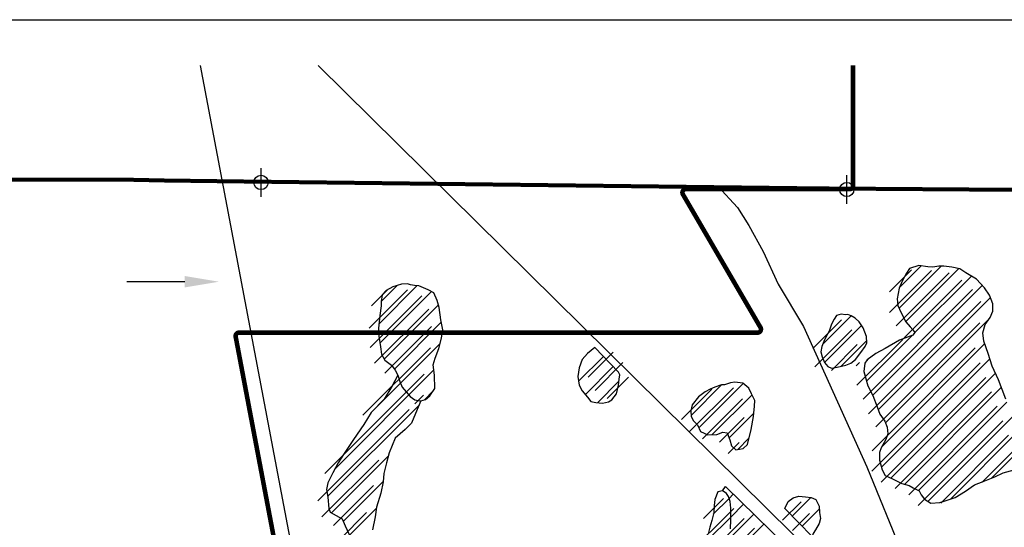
# Model space of a CAD drawing. Extents: x 184591 to 248591, y 837110 to 888536.
# Tile 9 of 12: x 207022 to 215651, y 883325 to 887769. Entities that reach past the tile are written whole.
import ezdxf

# ---------------------------------------------------------------- set-up
doc = ezdxf.new("R2010")
doc.units = 0
doc.header["$LTSCALE"] = 800
doc.header["$PDMODE"] = 34
doc.header["$PDSIZE"] = 125
doc.linetypes.add('PHANTOM', pattern=[0])
doc.layers.get('0').update_dxf_attribs({"linetype": 'CONTINUOUS'})
for name, color, linetype in [('BORDER', 1, 'CONTINUOUS'), ('COUNTY', 15, 'PHANTOM'), ('MAJROADS', 9, 'CONTINUOUS'), ('RR', 13, 'CONTINUOUS'), ('SEC', 2, 'CONTINUOUS'), ('TEXT', 7, 'CONTINUOUS'), ('WETDBA', 11, 'CONTINUOUS'), ('WETFILL', 12, 'CONTINUOUS'), ('WSHEDS', 3, 'CONTINUOUS')]:
    doc.layers.add(name, color=color, linetype=linetype)
doc.layers.get('0').off()

# ---------------------------------------------------------------- blocks, each defined once
blk = doc.blocks.new('*X')
at = {"color": 0}
for p, q in [((214728.3, 885242.3), (215096.6, 885610.6)), ((214730.5, 885421.3), (214923.3, 885614.1)), ((214788, 885125.3), (215252.2, 885589.5)), ((214859.6, 885020.1), (215363.2, 885523.6)), ((210170.5, 885104), (210507.1, 885440.5)), ((210190.5, 885300.7), (210333.5, 885443.7)), ((214498.6, 884482.3), (215458.4, 885442.1)), ((210179.1, 884935.7), (210631.3, 885387.9)), ((214546.9, 884353.8), (215530.3, 885337.2)), ((210217.6, 884797.5), (210691.5, 885271.4)), ((214058.9, 884926.5), (214308.7, 885176.3)), ((214609.7, 884239.8), (215521.9, 885152)), ((210306.1, 884709.2), (210717.2, 885120.3)), ((214076.1, 884766.9), (214400.5, 885091.3)), ((214444.7, 884605.2), (214845.7, 885006.1)), ((210115.1, 884341.4), (210706.7, 884933)), ((214221.2, 884735.3), (214446.2, 884960.2)), ((214577.1, 884030.5), (215480.3, 884933.6)), ((212004.6, 884639.9), (212222.4, 884857.8)), ((214437.4, 884774.7), (214467.8, 884805)), ((212064.5, 884523.1), (212309.3, 884767.8)), ((214574.9, 883851.5), (215523.9, 884800.5)), ((209781.9, 883831.5), (210652.4, 884702)), ((212170.3, 884452.1), (212358.7, 884640.4)), ((214655.6, 883755.3), (215573, 884672.8)), ((212906.7, 884304.6), (213173.9, 884571.8)), ((212974.6, 884195.7), (213362.1, 884583.3)), ((214779.1, 883702.1), (215625.1, 884548.1)), ((210569.1, 884441.9), (210646.2, 884519)), ((213091.7, 884136), (213440.3, 884484.6)), ((209721.3, 883594), (210519.8, 884392.6)), ((214899.5, 883645.8), (215674, 884420.2)), ((213240.2, 884107.8), (213456.2, 884323.8)), ((214982.2, 883551.7), (215723.3, 884292.8)), ((215178.4, 883571), (215773.8, 884166.5)), ((213316.1, 884006.9), (213413.7, 884104.4)), ((215540.7, 883756.7), (215835.6, 884051.5)), ((209755.3, 883451.3), (210253.3, 883949.3)), ((209857.6, 883376.9), (210207.6, 883726.9)), ((213240.3, 883577.5), (213276.4, 883613.6)), ((213101.1, 883438.3), (213240.3, 883577.5)), ((213253.3, 883413.8), (213366, 883526.5)), ((213793.1, 883423.2), (213955.3, 883585.4)), ((209912.9, 883255.3), (210147.7, 883490.2)), ((213259.1, 883242.8), (213455.6, 883439.3)), ((213880.5, 883333.8), (214029.4, 883482.7)), ((213054.3, 883214.8), (213253.3, 883413.8)), ((213159.2, 882966.1), (213545.2, 883352.1))]:
    blk.add_line(p, q, dxfattribs=at)

msp = doc.modelspace()

# ---------------------------------------------------------------- linework, layer by layer
at = {"layer": 'BORDER', "color": 0}
msp.add_lwpolyline([(184590.8, 845769), (184590.8, 887769), (248590.8, 887769), (248590.8, 845769)], close=True, dxfattribs=at)
at = {"layer": 'COUNTY', "color": 0, "const_width": 35}
msp.add_lwpolyline([(248190.8, 886053.4), (245934.3, 886091), (240640.6, 886111.8), (235204.4, 886133.3), (229902.5, 886179.3), (224751.4, 886257.9), (219114.2, 886255.4), (214021.5, 886291.8), (208887.2, 886353.6), (208291.5, 886361.1), (207916.5, 886369.3), (205272.7, 886364.3), (203468, 886408.6), (203132.9, 886332.9), (198115.5, 886412.9), (197109.3, 886414.9), (196675.1, 886413.2), (193006.4, 886482.9), (190661.4, 886554.4), (187671, 886545.8), (184990.8, 886576)], dxfattribs=at)
at = {"layer": 'MAJROADS', "color": 0}
msp.add_lwpolyline([(213139.4, 886311.4), (213314, 886125.8), (213413.3, 885965.8), (213537.3, 885738.7), (213669.3, 885452.8), (213892.8, 885082.5), (214445, 883855), (214757.8, 883090.2), (214806.8, 882930.7), (214872.6, 882762.6), (214946.7, 882586.1), (215104.2, 882358.7), (215436.1, 881912.1), (216359.9, 881067.4), (219554.1, 877926.6), (221816.6, 875697.8)], dxfattribs=at)
at = {"layer": 'RR', "color": 0}
for points in [[(208604.6, 887369), (210141.6, 879267.9)], [(209636.9, 887369), (232280.2, 865032.2), (233421, 863858.3), (233609.7, 863540.5), (233738.8, 863198.5), (233753.2, 862684.7), (233790.8, 862310.4), (233583.2, 853852), (233529.2, 853473.3), (233375.8, 853058.3), (232852.7, 852474.2), (224272.6, 846323.2), (224036.4, 846169)]]:
    msp.add_lwpolyline(points, dxfattribs=at)
at = {"layer": 'SEC', "color": 0}
for p in [(209137.1, 886344.2), (214271.4, 886282.5)]:
    msp.add_point(p, dxfattribs=at)
at = {"layer": 'TEXT', "color": 0}
msp.add_line((208469.2, 885474.9), (207960.3, 885474.9), dxfattribs=at)
msp.add_solid([(208469.2, 885524.9), (208469.2, 885424.9), (208769.2, 885474.9)], dxfattribs=at)
at = {"layer": 'WETDBA', "color": 0}
for points in [[(215663.6, 884447.1), (215599.5, 884615.2), (215544.7, 884734.5), (215509.8, 884845.2), (215472.9, 884955.8), (215461.6, 885027.2), (215482.4, 885100.7), (215528.6, 885160.7), (215551.8, 885217.1), (215551.6, 885282), (215522.3, 885358), (215478.4, 885420.4), (215407.9, 885496.7), (215314.5, 885552.9), (215260.5, 885587.7), (215192.6, 885602.2), (215120.7, 885610.9), (215077.4, 885610.4), (215024.5, 885603.4), (214982.2, 885605.3), (214902.1, 885617.2), (214819.3, 885590.7), (214794.3, 885550.9), (214754.8, 885478.9), (214729, 885417.7), (214711.4, 885326.4), (214716.9, 885266.3), (214746.6, 885203.5), (214789.2, 885123.1), (214827.4, 885081.2), (214850.4, 885053.3), (214866.9, 885029.8), (214850.6, 885008), (214732.7, 884961.8), (214607.4, 884889.7), (214526.7, 884845.7), (214449, 884792), (214429.8, 884763.2), (214420.9, 884687.5), (214456.4, 884564.7), (214500.2, 884479.3), (214536.5, 884380.5), (214561.7, 884315.8), (214603.5, 884255.4), (214625.2, 884201.2), (214630, 884142.8), (214613, 884093), (214571.9, 884021.3), (214558.4, 883979.4), (214557.4, 883913.1), (214581.9, 883827.2), (214608.4, 883778.8), (214670.4, 883747.9), (214705.9, 883733), (214753.5, 883708.8), (214816.8, 883692.1), (214851.2, 883671.4), (214903.6, 883643.6), (214923.7, 883609.3), (214951.4, 883570.1), (215007.7, 883536.4), (215085.6, 883543.1), (215132.3, 883555.4), (215219.5, 883585), (215310, 883640.4), (215389.1, 883695.4), (215465.7, 883726.1), (215567.5, 883767.5), (215641.7, 883801.2), (215738, 883827.6)], [(210421.7, 885456.3), (210369.1, 885454.9), (210291.6, 885430.6), (210234.1, 885399.3), (210199.5, 885360.9), (210190.4, 885302.9), (210191.5, 885264.2), (210177.7, 885178), (210167, 885067.7), (210168.8, 884998.7), (210184.2, 884904.1), (210193.5, 884839.8), (210222.6, 884788.8), (210282, 884744.1), (210312.3, 884700.1), (210335.4, 884655.9)], [(210536.6, 884432.6), (210577.7, 884444.3), (210616, 884475.8), (210660.4, 884539.2), (210657.7, 884655.5), (210647.2, 884747.8), (210662.9, 884806.3), (210695.6, 884891), (210718.9, 884979.4), (210730, 885053), (210713.3, 885140.9), (210697.3, 885248.7), (210681.4, 885311.5), (210652.7, 885376.7), (210601.2, 885403.8), (210519.2, 885439.5), (210481.8, 885442.7), (210448.3, 885446.6), (210421.7, 885456.3)], [(210335.4, 884655.9), (210283.2, 884557), (210215.6, 884447.9), (210103, 884328.6), (210037, 884226.1), (209947.4, 884092.4), (209864.6, 883970.1), (209814, 883889.7), (209765.6, 883801.8), (209723.1, 883713), (209711, 883654.9), (209722.3, 883588), (209731.9, 883489), (209744.4, 883457.6), (209848.1, 883398.5), (209875.5, 883336.6), (209911, 883260.3)], [(210335.4, 884655.9), (210354.3, 884602.1), (210374.8, 884550.9), (210408.4, 884509.6), (210444.6, 884470.7), (210486.1, 884441.8), (210530, 884430.8), (210536.6, 884432.6)], [(210536.6, 884432.6), (210490.1, 884321.4), (210456.5, 884235.4), (210399.4, 884181.7), (210314.3, 884104.3), (210261.7, 883978), (210235.7, 883888.8), (210212.8, 883795.5), (210207.3, 883722.7), (210188.2, 883624.1), (210149.3, 883501.6), (210137.5, 883416.5), (210113, 883301.3)], [(213251, 883310.7), (213253.1, 883391), (213254.3, 883491.2), (213249.5, 883552), (213233.7, 883595.6), (213215.4, 883619.7), (213196.2, 883635.5), (213180.2, 883642.8), (213206.9, 883681.3), (213869.1, 883036.9)], [(213180.2, 883642.8), (213140, 883634.7), (213115.6, 883567.4), (213109.1, 883514.7), (213105, 883454.5), (213088.2, 883384.7), (213069.6, 883326.2), (213058.9, 883280.3)]]:
    msp.add_lwpolyline(points, dxfattribs=at)
for points in [[(214260.5, 885186.2), (214222.5, 885192), (214179.9, 885178.7), (214160.5, 885146.8), (214137.9, 885103), (214117.5, 885042.6), (214083.5, 884983.3), (214069.4, 884951.8), (214051.2, 884907.8), (214043.2, 884862.3), (214054.2, 884818.2), (214075.7, 884767.4), (214104.3, 884732.6), (214136.1, 884718.6), (214186.6, 884727.9), (214261.2, 884743.7), (214307.1, 884762.4), (214348.2, 884795.2), (214392.6, 884854.5), (214430.5, 884908.2), (214446.9, 884941.1), (214444.9, 884995.1), (214415.6, 885070.4), (214377.8, 885122.9), (214344.5, 885155.2), (214308.8, 885176.3), (214280.5, 885187)], [(212063.8, 884898), (211999.7, 884845.8), (211952.8, 884795), (211925.9, 884722), (211914.6, 884644.5), (211924.3, 884569.6), (211953.1, 884519.3), (211997.5, 884465.3), (212027.7, 884425.9), (212070.6, 884416.9), (212130.8, 884412.5), (212181.2, 884422.1), (212212.5, 884441.6), (212253.5, 884492.3), (212271.4, 884569.7), (212275.3, 884622.7), (212282.5, 884659.2), (212270.1, 884684.4)], [(213173.6, 884571.7), (213113.2, 884551), (213073.8, 884535.4), (213030, 884510.7), (212971.1, 884467.5), (212916.3, 884397.6), (212903.1, 884344.8), (212907.4, 884295.6), (212926.1, 884256), (212961.5, 884222), (212990.1, 884164.4), (213054.2, 884133.6), (213132.1, 884138.5), (213184.3, 884158.4), (213223.4, 884152.9), (213246.8, 884090.3), (213260.4, 884037.3), (213299.8, 884004.4), (213363.1, 884013.9), (213400.3, 884050.1), (213432.1, 884179.6), (213452.9, 884295.8), (213463.3, 884384.2), (213465.6, 884434.5), (213435.7, 884493.7), (213411.2, 884544.2), (213359.4, 884585.4), (213290.8, 884594.3), (213252.2, 884590.9), (213200.3, 884573.3)], [(213728.8, 883488.9), (213756, 883551), (213799.9, 883583.3), (213849.6, 883596.8), (213907.9, 883591.1), (213959.9, 883584.8), (213999.6, 883569.4), (214027.5, 883509.8), (214031.3, 883453.1), (214040, 883401.7), (214029.3, 883356.8), (213996.7, 883301.3), (213977.5, 883271.2), (213967.4, 883244.8)]]:
    msp.add_lwpolyline(points, close=True, dxfattribs=at)
at = {"layer": 'WSHEDS', "color": 0, "const_width": 40}
msp.add_lwpolyline([(214326.1, 887369), (214326.1, 886315.4, -0.414214), (214296.1, 886285.4), (212860.2, 886285.4, 0.578843), (212834.3, 886240.3), (213514.5, 885074.1, -0.578843), (213488.6, 885029), (208944.6, 885029, 0.470347), (208915.1, 884993.4), (213198, 862454.4, -0.477114)], format="xyb", dxfattribs=at)

# ---------------------------------------------------------------- block references
at = {"layer": 'WETFILL', "color": 0}
for p in [(-84.7, -36.3), (0, 0), (0, 0), (0, 0), (0, 0), (0, 0), (0, 0), (0, 0), (0, 0), (0, 0), (0, 0), (0, 0), (0, 0), (0, 0), (0, 0), (0, 0), (0, 0), (0, 0), (0, 0), (0, 0), (0, 0), (0, 0), (0, 0), (0, 0), (0, 0), (0, 0), (0, 0), (0, 0), (0, 0), (0, 0), (0, 0), (0, 0), (0, 0), (0, 0), (0, 0), (0, 0), (0, 0), (0, 0), (0, 0), (0, 0), (0, 0), (0, 0), (0, 0)]:
    msp.add_blockref('*X', p, dxfattribs=at)

doc.saveas('drawing.dxf')
